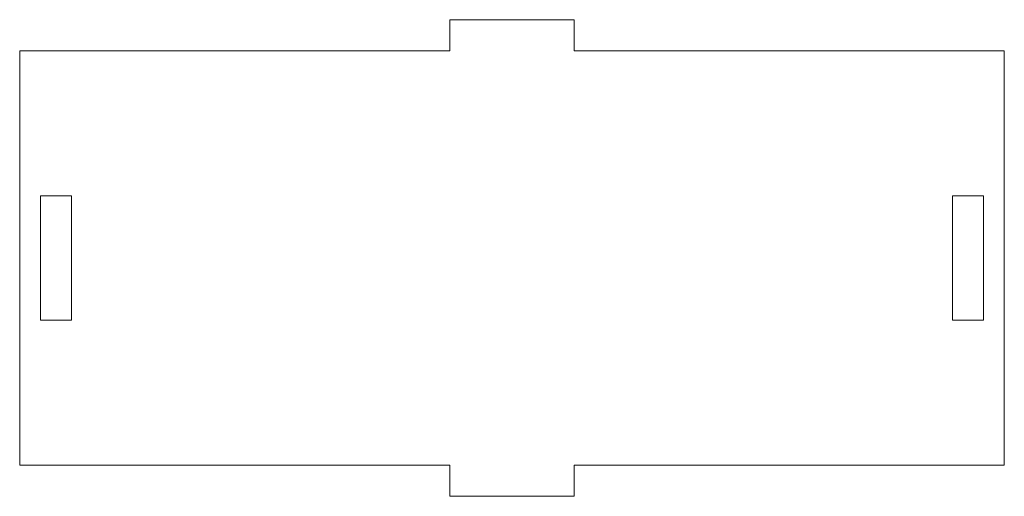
# Model space of a CAD drawing. Header units: inches. Extents: x -0.08 to 3.66, y -1.69 to 0.12.
import ezdxf

# ---------------------------------------------------------------- set-up
doc = ezdxf.new("R2010")
doc.units = ezdxf.units.IN
doc.header["$MEASUREMENT"] = 0

msp = doc.modelspace()

# ---------------------------------------------------------------- linework, layer by layer
at = {"color": 7, "linetype": 'Continuous', "lineweight": 15}
for p, q in [((1.5551, 0.1181), (2.0276, 0.1181)), ((1.5551, 0), (1.5551, 0.1181)), ((2.0276, 0), (2.0276, 0.1181)), ((-0.0787, 0), (1.5551, 0)), ((-0.0787, 0), (-0.0787, -1.5748)), ((2.0276, 0), (3.6614, 0)), ((3.6614, 0), (3.6614, -1.5748)), ((0, -0.5512), (0, -1.0236)), ((0, -0.5512), (0.1181, -0.5512)), ((0.1181, -0.5512), (0.1181, -1.0236)), ((3.5827, -0.5512), (3.4646, -0.5512)), ((3.4646, -0.5512), (3.4646, -1.0236)), ((3.5827, -0.5512), (3.5827, -1.0236)), ((0, -1.0236), (0.1181, -1.0236)), ((3.5827, -1.0236), (3.4646, -1.0236)), ((-0.0787, -1.5748), (1.5551, -1.5748)), ((1.5551, -1.5748), (1.5551, -1.6929)), ((2.0276, -1.5748), (2.0276, -1.6929)), ((2.0276, -1.5748), (3.6614, -1.5748)), ((1.5551, -1.6929), (2.0276, -1.6929))]:
    msp.add_line(p, q, dxfattribs=at)

doc.saveas('drawing.dxf')
